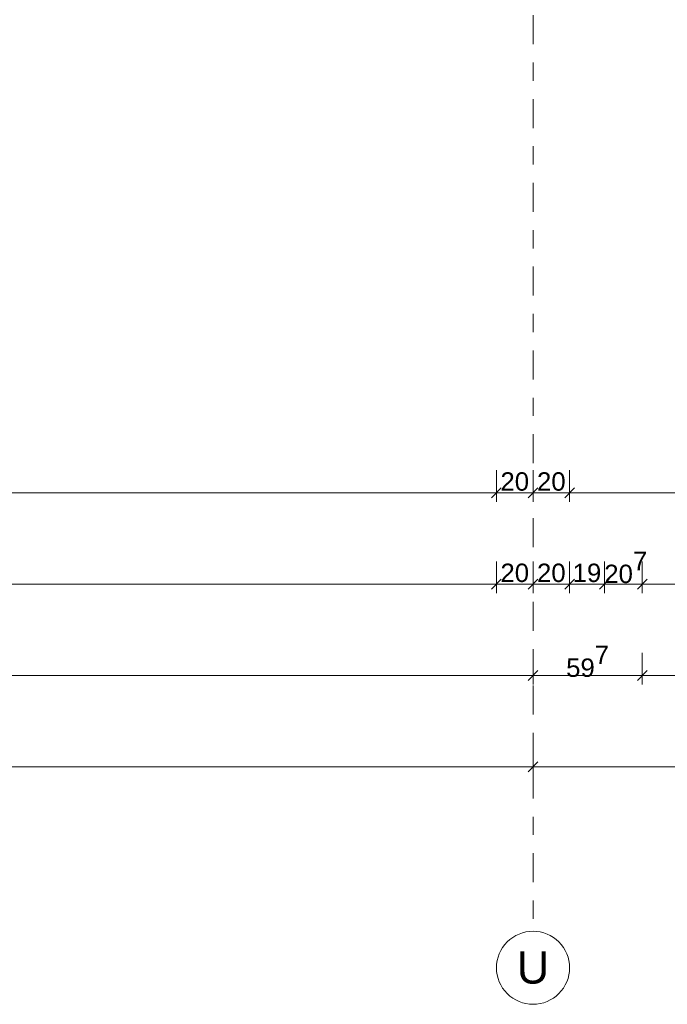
# Model space of a CAD drawing. Header units: metres. Extents: x -180 to 4, y -50 to 6.
# Tile 10 of 256: x -163.03 to -159.49, y -46.57 to -41.18. Entities that reach past the tile are written whole.
import ezdxf

# ---------------------------------------------------------------- set-up
doc = ezdxf.new("R2010")
doc.units = ezdxf.units.M
doc.header["$LTSCALE"] = 0.05
doc.header["$PDMODE"] = 1
doc.header["$PDSIZE"] = -2
doc.linetypes.add('Linienart-53', pattern=[5.291531, 3.175, -1.058062, 0.352704, -0.705764])
doc.layers.get('0').update_dxf_attribs({"lineweight": 25})
doc.layers.add('70 -71 Achsen- 1 Gebäudeachsen', color=7, linetype='Linienart-53', lineweight=18)
doc.layers.add('Keine', color=7, linetype='Continuous', lineweight=9)
doc.layers.add('70 -76 Bemaßung- 2 Allgemein', color=7, linetype='Continuous', lineweight=5, true_color=0x6666cc)
doc.styles.add('Arial', font='arial.ttf')
doc.dimstyles.new('k+k 1_50', dxfattribs={"dimtxt": 0.100689, "dimasz": 0.05302, "dimexe": 0.05, "dimexo": 0.15, "dimgap": 0.01, "dimtad": 1, "dimdec": 3, "dimtxsty": 'Arial', "dimblk": 'VW_SLASH', "dimblk1": 'VW_SLASH', "dimblk2": 'VW_SLASH', "dimcen": 0, "dimdle": 0.05, "dimadec": 3, "dimazin": 0, "dimtfac": 0.75, "dimtdec": 3, "dimtix": 1, "dimtmove": 0, "dimatfit": 0, "dimldrblk": 'VW_SLASH-1', "dimfxl": 0.125, "dimfxlon": 1, "dimfrac": 2, "dimtolj": 1, "dimarcsym": 0})

# ---------------------------------------------------------------- blocks, each defined once
blk = doc.blocks.new('VW_SLASH')
at = {"color": 0, "linetype": 'ByBlock', "lineweight": -2, "transparency": 16777216}
blk.add_line((0.94, 0), (-1, 0), dxfattribs=at)
at = {"color": 0, "lineweight": 20, "transparency": 16777216, "flags": 128}
blk.add_lwpolyline([(0.5, 0.5), (-0.5, -0.5)], dxfattribs=at)
blk = doc.blocks.new('*D10973')
at = {"layer": '70 -76 Bemaßung- 2 Allgemein', "color": 0, "lineweight": -2}
for p, q in [((-167.821, -45.147), (-167.821, -45.322)), ((-160.221, -45.147), (-160.221, -45.322)), ((-160.274, -45.272), (-167.768, -45.272))]:
    blk.add_line(p, q, dxfattribs=at)
at = {"layer": 'Defpoints', "color": 0}
for p in [(-167.821, -42.294), (-160.221, -42.294), (-167.821, -45.272)]:
    blk.add_point(p, dxfattribs=at)
at = {"layer": '70 -76 Bemaßung- 2 Allgemein', "color": 0, "lineweight": -2, "xscale": 0.05302001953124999, "yscale": 0.05302001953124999, "zscale": 0.05302001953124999, "rotation": 180}
blk.add_blockref('VW_SLASH', (-167.821, -45.272), dxfattribs=at)
at = {"layer": '70 -76 Bemaßung- 2 Allgemein', "color": 0, "lineweight": -2, "xscale": 0.05302001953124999, "yscale": 0.05302001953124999, "zscale": 0.05302001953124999}
blk.add_blockref('VW_SLASH', (-160.221, -45.272), dxfattribs=at)
at = {"layer": '70 -76 Bemaßung- 2 Allgemein', "color": 0, "insert": (-164.021, -45.2016), "char_height": 0.10069, "attachment_point": 5, "style": 'Arial'}
blk.add_mtext('\\A1;7,60', dxfattribs=at)
blk = doc.blocks.new('VW_SLASH-1')
at = {"color": 0, "linetype": 'ByBlock', "lineweight": -2, "transparency": 16777216}
blk.add_line((0.94, 0), (-1, 0), dxfattribs=at)
at = {"color": 0, "lineweight": 5, "transparency": 16777216, "flags": 128}
blk.add_lwpolyline([(0.5, 0.5), (-0.5, -0.5)], dxfattribs=at)
blk = doc.blocks.new('*D10974')
at = {"layer": '70 -76 Bemaßung- 2 Allgemein', "color": 0, "lineweight": -2}
for p, q in [((-160.221, -45.147), (-160.221, -45.322)), ((-152.621, -45.147), (-152.621, -45.322)), ((-152.674, -45.272), (-160.168, -45.272))]:
    blk.add_line(p, q, dxfattribs=at)
at = {"layer": 'Defpoints', "color": 0}
for p in [(-160.221, -42.294), (-152.621, -42.294), (-160.221, -45.272)]:
    blk.add_point(p, dxfattribs=at)
at = {"layer": '70 -76 Bemaßung- 2 Allgemein', "color": 0, "lineweight": -2, "xscale": 0.05302001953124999, "yscale": 0.05302001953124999, "zscale": 0.05302001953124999, "rotation": 180}
blk.add_blockref('VW_SLASH', (-160.221, -45.272), dxfattribs=at)
at = {"layer": '70 -76 Bemaßung- 2 Allgemein', "color": 0, "lineweight": -2, "xscale": 0.05302001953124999, "yscale": 0.05302001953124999, "zscale": 0.05302001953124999}
blk.add_blockref('VW_SLASH', (-152.621, -45.272), dxfattribs=at)
at = {"layer": '70 -76 Bemaßung- 2 Allgemein', "color": 0, "insert": (-156.421, -45.2016), "char_height": 0.10069, "attachment_point": 5, "style": 'Arial'}
blk.add_mtext('\\A1;7,60', dxfattribs=at)
blk = doc.blocks.new('*D11025')
at = {"layer": '70 -76 Bemaßung- 2 Allgemein', "color": 0, "lineweight": -2}
for p, q in [((-175.421, -44.647), (-175.421, -44.822)), ((-160.221, -44.647), (-160.221, -44.822)), ((-160.274, -44.772), (-175.368, -44.772))]:
    blk.add_line(p, q, dxfattribs=at)
at = {"layer": 'Defpoints', "color": 0}
for p in [(-175.421, -41.794), (-160.221, -41.794), (-175.421, -44.772)]:
    blk.add_point(p, dxfattribs=at)
at = {"layer": '70 -76 Bemaßung- 2 Allgemein', "color": 0, "lineweight": -2, "xscale": 0.05302001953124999, "yscale": 0.05302001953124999, "zscale": 0.05302001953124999, "rotation": 180}
blk.add_blockref('VW_SLASH', (-175.421, -44.772), dxfattribs=at)
at = {"layer": '70 -76 Bemaßung- 2 Allgemein', "color": 0, "lineweight": -2, "xscale": 0.05302001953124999, "yscale": 0.05302001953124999, "zscale": 0.05302001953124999}
blk.add_blockref('VW_SLASH', (-160.221, -44.772), dxfattribs=at)
at = {"layer": '70 -76 Bemaßung- 2 Allgemein', "color": 0, "insert": (-167.821, -44.7016), "char_height": 0.10069, "attachment_point": 5, "style": 'Arial'}
blk.add_mtext('\\A1;15,20', dxfattribs=at)
blk = doc.blocks.new('*D11026')
at = {"layer": '70 -76 Bemaßung- 2 Allgemein', "color": 0, "lineweight": -2}
for p, q in [((-160.221, -44.647), (-160.221, -44.822)), ((-159.624, -44.647), (-159.624, -44.822)), ((-159.677, -44.772), (-160.168, -44.772))]:
    blk.add_line(p, q, dxfattribs=at)
at = {"layer": 'Defpoints', "color": 0}
for p in [(-159.624, -11.647), (-160.221, -41.794), (-160.221, -44.772)]:
    blk.add_point(p, dxfattribs=at)
at = {"layer": '70 -76 Bemaßung- 2 Allgemein', "color": 0, "lineweight": -2, "xscale": 0.05302001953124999, "yscale": 0.05302001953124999, "zscale": 0.05302001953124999, "rotation": 180}
blk.add_blockref('VW_SLASH', (-160.221, -44.772), dxfattribs=at)
at = {"layer": '70 -76 Bemaßung- 2 Allgemein', "color": 0, "lineweight": -2, "xscale": 0.05302001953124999, "yscale": 0.05302001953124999, "zscale": 0.05302001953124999}
blk.add_blockref('VW_SLASH', (-159.624, -44.772), dxfattribs=at)
at = {"layer": '70 -76 Bemaßung- 2 Allgemein', "color": 0, "insert": (-159.9225, -44.6947), "char_height": 0.100689, "attachment_point": 5, "style": 'Arial'}
blk.add_mtext('\\A1;59\\S7^ ;', dxfattribs=at)
blk = doc.blocks.new('*D11027')
at = {"layer": '70 -76 Bemaßung- 2 Allgemein', "color": 0, "lineweight": -2}
for p, q in [((-159.624, -44.647), (-159.624, -44.822)), ((-100.018, -44.647), (-100.018, -44.822)), ((-100.071, -44.772), (-159.571, -44.772))]:
    blk.add_line(p, q, dxfattribs=at)
at = {"layer": 'Defpoints', "color": 0}
for p in [(-159.624, -11.647), (-100.018, -31.147), (-159.624, -44.772)]:
    blk.add_point(p, dxfattribs=at)
at = {"layer": '70 -76 Bemaßung- 2 Allgemein', "color": 0, "lineweight": -2, "xscale": 0.05302001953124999, "yscale": 0.05302001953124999, "zscale": 0.05302001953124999, "rotation": 180}
blk.add_blockref('VW_SLASH', (-159.624, -44.772), dxfattribs=at)
at = {"layer": '70 -76 Bemaßung- 2 Allgemein', "color": 0, "lineweight": -2, "xscale": 0.05302001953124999, "yscale": 0.05302001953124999, "zscale": 0.05302001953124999}
blk.add_blockref('VW_SLASH', (-100.018, -44.772), dxfattribs=at)
at = {"layer": '70 -76 Bemaßung- 2 Allgemein', "color": 0, "insert": (-129.821, -44.6839), "char_height": 0.100689, "attachment_point": 5, "style": 'Arial'}
blk.add_mtext('\\A1;59,60\\S6^ ;', dxfattribs=at)
blk = doc.blocks.new('*D11208')
at = {"layer": '70 -76 Bemaßung- 2 Allgemein', "color": 0, "lineweight": -2}
for p, q in [((-167.621, -44.147), (-167.621, -44.322)), ((-160.421, -44.147), (-160.421, -44.322)), ((-160.474, -44.272), (-167.568, -44.272))]:
    blk.add_line(p, q, dxfattribs=at)
at = {"layer": 'Defpoints', "color": 0}
for p in [(-167.621, -11.897), (-160.421, -11.897), (-167.621, -44.272)]:
    blk.add_point(p, dxfattribs=at)
at = {"layer": '70 -76 Bemaßung- 2 Allgemein', "color": 0, "lineweight": -2, "xscale": 0.05302001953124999, "yscale": 0.05302001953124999, "zscale": 0.05302001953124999, "rotation": 180}
blk.add_blockref('VW_SLASH', (-167.621, -44.272), dxfattribs=at)
at = {"layer": '70 -76 Bemaßung- 2 Allgemein', "color": 0, "lineweight": -2, "xscale": 0.05302001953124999, "yscale": 0.05302001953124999, "zscale": 0.05302001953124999}
blk.add_blockref('VW_SLASH', (-160.421, -44.272), dxfattribs=at)
at = {"layer": '70 -76 Bemaßung- 2 Allgemein', "color": 0, "insert": (-164.021, -44.2016), "char_height": 0.10069, "attachment_point": 5, "style": 'Arial'}
blk.add_mtext('\\A1;7,20', dxfattribs=at)
blk = doc.blocks.new('*D11209')
at = {"layer": '70 -76 Bemaßung- 2 Allgemein', "color": 0, "lineweight": -2}
for p, q in [((-160.421, -44.147), (-160.421, -44.322)), ((-160.221, -44.147), (-160.221, -44.322)), ((-160.274, -44.272), (-160.368, -44.272))]:
    blk.add_line(p, q, dxfattribs=at)
at = {"layer": 'Defpoints', "color": 0}
for p in [(-160.421, -11.897), (-160.221, -41.294), (-160.421, -44.272)]:
    blk.add_point(p, dxfattribs=at)
at = {"layer": '70 -76 Bemaßung- 2 Allgemein', "color": 0, "lineweight": -2, "xscale": 0.05302001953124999, "yscale": 0.05302001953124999, "zscale": 0.05302001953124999, "rotation": 180}
blk.add_blockref('VW_SLASH', (-160.421, -44.272), dxfattribs=at)
at = {"layer": '70 -76 Bemaßung- 2 Allgemein', "color": 0, "lineweight": -2, "xscale": 0.05302001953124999, "yscale": 0.05302001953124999, "zscale": 0.05302001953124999}
blk.add_blockref('VW_SLASH', (-160.221, -44.272), dxfattribs=at)
at = {"layer": '70 -76 Bemaßung- 2 Allgemein', "color": 0, "insert": (-160.321, -44.2106), "char_height": 0.10069, "attachment_point": 5, "style": 'Arial'}
blk.add_mtext('\\A1;20', dxfattribs=at)
blk = doc.blocks.new('*D11210')
at = {"layer": '70 -76 Bemaßung- 2 Allgemein', "color": 0, "lineweight": -2}
for p, q in [((-160.221, -44.147), (-160.221, -44.322)), ((-160.021, -44.147), (-160.021, -44.322)), ((-160.074, -44.272), (-160.168, -44.272))]:
    blk.add_line(p, q, dxfattribs=at)
at = {"layer": 'Defpoints', "color": 0}
for p in [(-160.021, -11.897), (-160.221, -41.294), (-160.221, -44.272)]:
    blk.add_point(p, dxfattribs=at)
at = {"layer": '70 -76 Bemaßung- 2 Allgemein', "color": 0, "lineweight": -2, "xscale": 0.05302001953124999, "yscale": 0.05302001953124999, "zscale": 0.05302001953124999, "rotation": 180}
blk.add_blockref('VW_SLASH', (-160.221, -44.272), dxfattribs=at)
at = {"layer": '70 -76 Bemaßung- 2 Allgemein', "color": 0, "lineweight": -2, "xscale": 0.05302001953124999, "yscale": 0.05302001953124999, "zscale": 0.05302001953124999}
blk.add_blockref('VW_SLASH', (-160.021, -44.272), dxfattribs=at)
at = {"layer": '70 -76 Bemaßung- 2 Allgemein', "color": 0, "insert": (-160.121, -44.2106), "char_height": 0.10069, "attachment_point": 5, "style": 'Arial'}
blk.add_mtext('\\A1;20', dxfattribs=at)
blk = doc.blocks.new('*D11211')
at = {"layer": '70 -76 Bemaßung- 2 Allgemein', "color": 0, "lineweight": -2}
for p, q in [((-160.021, -44.147), (-160.021, -44.322)), ((-159.831, -44.147), (-159.831, -44.322)), ((-159.884, -44.272), (-159.968, -44.272))]:
    blk.add_line(p, q, dxfattribs=at)
at = {"layer": 'Defpoints', "color": 0}
for p in [(-160.021, -11.897), (-159.831, -12.087), (-160.021, -44.272)]:
    blk.add_point(p, dxfattribs=at)
at = {"layer": '70 -76 Bemaßung- 2 Allgemein', "color": 0, "lineweight": -2, "xscale": 0.05302001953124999, "yscale": 0.05302001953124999, "zscale": 0.05302001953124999, "rotation": 180}
blk.add_blockref('VW_SLASH', (-160.021, -44.272), dxfattribs=at)
at = {"layer": '70 -76 Bemaßung- 2 Allgemein', "color": 0, "lineweight": -2, "xscale": 0.05302001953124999, "yscale": 0.05302001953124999, "zscale": 0.05302001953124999}
blk.add_blockref('VW_SLASH', (-159.831, -44.272), dxfattribs=at)
at = {"layer": '70 -76 Bemaßung- 2 Allgemein', "color": 0, "insert": (-159.926, -44.2106), "char_height": 0.10069, "attachment_point": 5, "style": 'Arial'}
blk.add_mtext('\\A1;19', dxfattribs=at)
blk = doc.blocks.new('*D11212')
at = {"layer": '70 -76 Bemaßung- 2 Allgemein', "color": 0, "lineweight": -2}
for p, q in [((-159.831, -44.147), (-159.831, -44.322)), ((-159.624, -44.147), (-159.624, -44.322)), ((-159.677, -44.272), (-159.778, -44.272))]:
    blk.add_line(p, q, dxfattribs=at)
at = {"layer": 'Defpoints', "color": 0}
for p in [(-159.624, -11.627), (-159.831, -12.087), (-159.831, -44.272)]:
    blk.add_point(p, dxfattribs=at)
at = {"layer": '70 -76 Bemaßung- 2 Allgemein', "color": 0, "lineweight": -2, "xscale": 0.05302001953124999, "yscale": 0.05302001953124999, "zscale": 0.05302001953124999, "rotation": 180}
blk.add_blockref('VW_SLASH', (-159.831, -44.272), dxfattribs=at)
at = {"layer": '70 -76 Bemaßung- 2 Allgemein', "color": 0, "lineweight": -2, "xscale": 0.05302001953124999, "yscale": 0.05302001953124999, "zscale": 0.05302001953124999}
blk.add_blockref('VW_SLASH', (-159.624, -44.272), dxfattribs=at)
at = {"layer": '70 -76 Bemaßung- 2 Allgemein', "color": 0, "insert": (-159.714, -44.1811), "char_height": 0.100689, "attachment_point": 5, "style": 'Arial'}
blk.add_mtext('\\A1;20\\S7^ ;', dxfattribs=at)
blk = doc.blocks.new('*D11213')
at = {"layer": '70 -76 Bemaßung- 2 Allgemein', "color": 0, "lineweight": -2}
for p, q in [((-159.624, -44.147), (-159.624, -44.322)), ((-152.821, -44.147), (-152.821, -44.322)), ((-152.874, -44.272), (-159.571, -44.272))]:
    blk.add_line(p, q, dxfattribs=at)
at = {"layer": 'Defpoints', "color": 0}
for p in [(-159.624, -11.627), (-152.821, -11.897), (-159.624, -44.272)]:
    blk.add_point(p, dxfattribs=at)
at = {"layer": '70 -76 Bemaßung- 2 Allgemein', "color": 0, "lineweight": -2, "xscale": 0.05302001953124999, "yscale": 0.05302001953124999, "zscale": 0.05302001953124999}
for p, rotation in [((-159.624, -44.272), 179.9999999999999), ((-152.821, -44.272), 359.9999999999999)]:
    blk.add_blockref('VW_SLASH', p, dxfattribs=dict(at, rotation=rotation))
at = {"layer": '70 -76 Bemaßung- 2 Allgemein', "color": 0, "insert": (-156.2225, -44.1839), "char_height": 0.100689, "attachment_point": 5, "style": 'Arial'}
blk.add_mtext('\\A1;6,80\\S3^ ;', dxfattribs=at)
blk = doc.blocks.new('*D11449')
at = {"layer": '70 -76 Bemaßung- 2 Allgemein', "color": 0, "lineweight": -2}
for p, q in [((-167.621, -43.647), (-167.621, -43.822)), ((-160.421, -43.647), (-160.421, -43.822)), ((-160.474, -43.772), (-167.568, -43.772))]:
    blk.add_line(p, q, dxfattribs=at)
at = {"layer": 'Defpoints', "color": 0}
for p in [(-167.621, -11.897), (-160.421, -11.897), (-167.621, -43.772)]:
    blk.add_point(p, dxfattribs=at)
at = {"layer": '70 -76 Bemaßung- 2 Allgemein', "color": 0, "lineweight": -2, "xscale": 0.05302001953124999, "yscale": 0.05302001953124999, "zscale": 0.05302001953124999, "rotation": 180}
blk.add_blockref('VW_SLASH', (-167.621, -43.772), dxfattribs=at)
at = {"layer": '70 -76 Bemaßung- 2 Allgemein', "color": 0, "lineweight": -2, "xscale": 0.05302001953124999, "yscale": 0.05302001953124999, "zscale": 0.05302001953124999}
blk.add_blockref('VW_SLASH', (-160.421, -43.772), dxfattribs=at)
at = {"layer": '70 -76 Bemaßung- 2 Allgemein', "color": 0, "insert": (-164.021, -43.7016), "char_height": 0.10069, "attachment_point": 5, "style": 'Arial'}
blk.add_mtext('\\A1;7,20', dxfattribs=at)
blk = doc.blocks.new('*D11450')
at = {"layer": '70 -76 Bemaßung- 2 Allgemein', "color": 0, "lineweight": -2}
for p, q in [((-160.421, -43.647), (-160.421, -43.822)), ((-160.221, -43.647), (-160.221, -43.822)), ((-160.274, -43.772), (-160.368, -43.772))]:
    blk.add_line(p, q, dxfattribs=at)
at = {"layer": 'Defpoints', "color": 0}
for p in [(-160.421, -11.897), (-160.221, -40.794), (-160.421, -43.772)]:
    blk.add_point(p, dxfattribs=at)
at = {"layer": '70 -76 Bemaßung- 2 Allgemein', "color": 0, "lineweight": -2, "xscale": 0.05302001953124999, "yscale": 0.05302001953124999, "zscale": 0.05302001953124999, "rotation": 180}
blk.add_blockref('VW_SLASH', (-160.421, -43.772), dxfattribs=at)
at = {"layer": '70 -76 Bemaßung- 2 Allgemein', "color": 0, "lineweight": -2, "xscale": 0.05302001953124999, "yscale": 0.05302001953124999, "zscale": 0.05302001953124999}
blk.add_blockref('VW_SLASH', (-160.221, -43.772), dxfattribs=at)
at = {"layer": '70 -76 Bemaßung- 2 Allgemein', "color": 0, "insert": (-160.321, -43.7106), "char_height": 0.10069, "attachment_point": 5, "style": 'Arial'}
blk.add_mtext('\\A1;20', dxfattribs=at)
blk = doc.blocks.new('*D11451')
at = {"layer": '70 -76 Bemaßung- 2 Allgemein', "color": 0, "lineweight": -2}
for p, q in [((-160.221, -43.647), (-160.221, -43.822)), ((-160.021, -43.647), (-160.021, -43.822)), ((-160.074, -43.772), (-160.168, -43.772))]:
    blk.add_line(p, q, dxfattribs=at)
at = {"layer": 'Defpoints', "color": 0}
for p in [(-160.021, -11.897), (-160.221, -40.794), (-160.221, -43.772)]:
    blk.add_point(p, dxfattribs=at)
at = {"layer": '70 -76 Bemaßung- 2 Allgemein', "color": 0, "lineweight": -2, "xscale": 0.05302001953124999, "yscale": 0.05302001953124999, "zscale": 0.05302001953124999, "rotation": 180}
blk.add_blockref('VW_SLASH', (-160.221, -43.772), dxfattribs=at)
at = {"layer": '70 -76 Bemaßung- 2 Allgemein', "color": 0, "lineweight": -2, "xscale": 0.05302001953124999, "yscale": 0.05302001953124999, "zscale": 0.05302001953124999}
blk.add_blockref('VW_SLASH', (-160.021, -43.772), dxfattribs=at)
at = {"layer": '70 -76 Bemaßung- 2 Allgemein', "color": 0, "insert": (-160.121, -43.7106), "char_height": 0.10069, "attachment_point": 5, "style": 'Arial'}
blk.add_mtext('\\A1;20', dxfattribs=at)
blk = doc.blocks.new('*D11452')
at = {"layer": '70 -76 Bemaßung- 2 Allgemein', "color": 0, "lineweight": -2}
for p, q in [((-160.021, -43.647), (-160.021, -43.822)), ((-152.821, -43.647), (-152.821, -43.822)), ((-152.874, -43.772), (-159.968, -43.772))]:
    blk.add_line(p, q, dxfattribs=at)
at = {"layer": 'Defpoints', "color": 0}
for p in [(-160.021, -11.897), (-152.821, -11.897), (-160.021, -43.772)]:
    blk.add_point(p, dxfattribs=at)
at = {"layer": '70 -76 Bemaßung- 2 Allgemein', "color": 0, "lineweight": -2, "xscale": 0.05302001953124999, "yscale": 0.05302001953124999, "zscale": 0.05302001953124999, "rotation": 180}
blk.add_blockref('VW_SLASH', (-160.021, -43.772), dxfattribs=at)
at = {"layer": '70 -76 Bemaßung- 2 Allgemein', "color": 0, "lineweight": -2, "xscale": 0.05302001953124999, "yscale": 0.05302001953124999, "zscale": 0.05302001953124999}
blk.add_blockref('VW_SLASH', (-152.821, -43.772), dxfattribs=at)
at = {"layer": '70 -76 Bemaßung- 2 Allgemein', "color": 0, "insert": (-156.421, -43.7016), "char_height": 0.10069, "attachment_point": 5, "style": 'Arial'}
blk.add_mtext('\\A1;7,20', dxfattribs=at)
blk = doc.blocks.new('_Achsen (3D)')
at = {"layer": '70 -71 Achsen- 1 Gebäudeachsen', "transparency": 33554687}
blk.add_line((-160.221, 3.8), (-160.221, -46.172), dxfattribs=at)
at = {"color": 255, "transparency": 33554687}
blk.add_wipeout([(-160.221, -46.172), (-160.2014, -46.173), (-160.182, -46.1759), (-160.1629, -46.1807), (-160.1445, -46.1873), (-160.1267, -46.1957), (-160.1099, -46.2057), (-160.0941, -46.2174), (-160.0796, -46.2306), (-160.0664, -46.2452), (-160.0547, -46.2609), (-160.0446, -46.2778), (-160.0362, -46.2955), (-160.0296, -46.314), (-160.0248, -46.333), (-160.022, -46.3524), (-160.021, -46.372), (-160.022, -46.3916), (-160.0248, -46.4111), (-160.0296, -46.4301), (-160.0362, -46.4486), (-160.0446, -46.4663), (-160.0547, -46.4832), (-160.0664, -46.4989), (-160.0796, -46.5135), (-160.0941, -46.5266), (-160.1099, -46.5383), (-160.1267, -46.5484), (-160.1445, -46.5568), (-160.1629, -46.5634), (-160.182, -46.5682), (-160.2014, -46.5711), (-160.221, -46.572), (-160.2406, -46.5711), (-160.26, -46.5682), (-160.2791, -46.5634), (-160.2975, -46.5568), (-160.3153, -46.5484), (-160.3321, -46.5383), (-160.3479, -46.5266), (-160.3624, -46.5135), (-160.3756, -46.4989), (-160.3873, -46.4832), (-160.3974, -46.4663), (-160.4058, -46.4486), (-160.4124, -46.4301), (-160.4172, -46.4111), (-160.42, -46.3916), (-160.421, -46.372), (-160.42, -46.3524), (-160.4172, -46.333), (-160.4124, -46.314), (-160.4058, -46.2955), (-160.3974, -46.2778), (-160.3873, -46.2609), (-160.3756, -46.2452), (-160.3624, -46.2306), (-160.3479, -46.2174), (-160.3321, -46.2057), (-160.3153, -46.1957), (-160.2975, -46.1873), (-160.2791, -46.1807), (-160.26, -46.1759), (-160.2406, -46.173)], dxfattribs=at).dxf.layer = 'Keine'
at = {"layer": 'Keine', "transparency": 33554687, "flags": 128}
blk.add_lwpolyline([(-160.221, -46.172), (-160.2014, -46.173), (-160.182, -46.1759), (-160.1629, -46.1807), (-160.1445, -46.1873), (-160.1267, -46.1957), (-160.1099, -46.2057), (-160.0941, -46.2174), (-160.0796, -46.2306), (-160.0664, -46.2452), (-160.0547, -46.2609), (-160.0446, -46.2778), (-160.0362, -46.2955), (-160.0296, -46.314), (-160.0248, -46.333), (-160.022, -46.3524), (-160.021, -46.372), (-160.022, -46.3916), (-160.0248, -46.4111), (-160.0296, -46.4301), (-160.0362, -46.4486), (-160.0446, -46.4663), (-160.0547, -46.4832), (-160.0664, -46.4989), (-160.0796, -46.5135), (-160.0941, -46.5266), (-160.1099, -46.5383), (-160.1267, -46.5484), (-160.1445, -46.5568), (-160.1629, -46.5634), (-160.182, -46.5682), (-160.2014, -46.5711), (-160.221, -46.572), (-160.2406, -46.5711), (-160.26, -46.5682), (-160.2791, -46.5634), (-160.2975, -46.5568), (-160.3153, -46.5484), (-160.3321, -46.5383), (-160.3479, -46.5266), (-160.3624, -46.5135), (-160.3756, -46.4989), (-160.3873, -46.4832), (-160.3974, -46.4663), (-160.4058, -46.4486), (-160.4124, -46.4301), (-160.4172, -46.4111), (-160.42, -46.3916), (-160.421, -46.372), (-160.42, -46.3524), (-160.4172, -46.333), (-160.4124, -46.314), (-160.4058, -46.2955), (-160.3974, -46.2778), (-160.3873, -46.2609), (-160.3756, -46.2452), (-160.3624, -46.2306), (-160.3479, -46.2174), (-160.3321, -46.2057), (-160.3153, -46.1957), (-160.2975, -46.1873), (-160.2791, -46.1807), (-160.26, -46.1759), (-160.2406, -46.173)], close=True, dxfattribs=at)
at = {"layer": 'Keine', "transparency": 33554687, "insert": (-160.221, -46.372), "char_height": 0.1762, "attachment_point": 5, "line_spacing_factor": 0.970891, "style": 'Arial'}
blk.add_mtext('U', dxfattribs=at)
blk = doc.blocks.new('Gruppe-9719')
at = {"layer": '70 -76 Bemaßung- 2 Allgemein'}
for p1, p2, picture, middle in [((-160.22099996, -42.29404198), (-167.82099996, -42.29404198), '*D10973', (-164.02099996, -45.20157844)), ((-152.62099996, -42.29404198), (-160.22099996, -42.29404198), '*D10974', (-156.42099996, -45.20157844))]:
    dim = blk.add_aligned_dim(p1=p1, p2=p2, distance=2.978, text='7,60', dimstyle='k+k 1_50', override={"dimtxt": 0.100689, "dimgap": 0.01, "dimdec": 8, "dimpost": '<>', "dimtxsty": 'Arial', "dimtmove": 2}, dxfattribs=at)
    dim.commit()
    dim.dimension.update_dxf_attribs({"geometry": picture, "text_midpoint": middle})
blk = doc.blocks.new('Gruppe-9723')
at = {"layer": '70 -76 Bemaßung- 2 Allgemein'}
for base, p1, p2, text, picture, middle in [((-160.22099996, -44.77204198), (-159.62399996, -11.64704198), (-160.22099996, -41.79404198), '59\\S7^ ;', '*D11026', (-159.92249996, -44.69471483)), ((-159.62399996, -44.77204198), (-100.01799996, -31.14704198), (-159.62399996, -11.64704198), '59,60\\S6^ ;', '*D11027', (-129.82099996, -44.68394115))]:
    dim = blk.add_linear_dim(base=base, p1=p1, p2=p2, text=text, dimstyle='k+k 1_50', override={"dimtxt": 0.100689, "dimgap": 0.01, "dimdec": 8, "dimpost": '<>', "dimtxsty": 'Arial', "dimtmove": 2}, dxfattribs=at)
    dim.commit()
    dim.dimension.update_dxf_attribs({"geometry": picture, "text_midpoint": middle})
dim = blk.add_aligned_dim(p1=(-160.22099996, -41.79404198), p2=(-175.42099996, -41.79404198), distance=2.978, text='15,20', dimstyle='k+k 1_50', override={"dimtxt": 0.100689, "dimgap": 0.01, "dimdec": 8, "dimpost": '<>', "dimtxsty": 'Arial', "dimtmove": 2}, dxfattribs=at)
dim.commit()
dim.dimension.update_dxf_attribs({"geometry": '*D11025', "text_midpoint": (-167.82099996, -44.70157844)})
blk = doc.blocks.new('Gruppe-9727')
at = {"layer": '70 -76 Bemaßung- 2 Allgemein'}
dim = blk.add_linear_dim(base=(-159.83099996, -44.27204198), p1=(-159.62399996, -11.62704198), p2=(-159.83099996, -12.08704198), text='20\\S7^ ;', dimstyle='k+k 1_50', override={"dimtxt": 0.100689, "dimgap": 0.01, "dimdec": 8, "dimpost": '<>', "dimtxsty": 'Arial', "dimtmove": 2}, dxfattribs=at)
dim.commit()
dim.dimension.update_dxf_attribs({"geometry": '*D11212', "text_midpoint": (-159.714, -44.18107948), "dimtype": 160})
for base, p1, p2, text, picture, middle in [((-159.62399996, -44.27204198), (-152.82099996, -11.89704198), (-159.62399996, -11.62704198), '6,80\\S3^ ;', '*D11213', (-156.22249996, -44.18394115)), ((-160.42099996, -44.27204198), (-160.22099996, -41.29404198), (-160.42099996, -11.89704198), '20', '*D11209', (-160.32099996, -44.21064042)), ((-160.22099996, -44.27204198), (-160.02099996, -11.89704198), (-160.22099996, -41.29404198), '20', '*D11210', (-160.12099996, -44.21064042)), ((-160.02099996, -44.27204198), (-159.83099996, -12.08704198), (-160.02099996, -11.89704198), '19', '*D11211', (-159.92599996, -44.21064042))]:
    dim = blk.add_linear_dim(base=base, p1=p1, p2=p2, text=text, dimstyle='k+k 1_50', override={"dimtxt": 0.100689, "dimgap": 0.01, "dimdec": 8, "dimpost": '<>', "dimtxsty": 'Arial', "dimtmove": 2}, dxfattribs=at)
    dim.commit()
    dim.dimension.update_dxf_attribs({"geometry": picture, "text_midpoint": middle})
dim = blk.add_aligned_dim(p1=(-160.42099996, -11.89704198), p2=(-167.62099996, -11.89704198), distance=32.375, text='7,20', dimstyle='k+k 1_50', override={"dimtxt": 0.100689, "dimgap": 0.01, "dimdec": 8, "dimpost": '<>', "dimtxsty": 'Arial', "dimtmove": 2}, dxfattribs=at)
dim.commit()
dim.dimension.update_dxf_attribs({"geometry": '*D11208', "text_midpoint": (-164.02099996, -44.20157844)})
blk = doc.blocks.new('Gruppe-9731')
at = {"layer": '70 -76 Bemaßung- 2 Allgemein'}
for p1, p2, picture, middle in [((-160.42099996, -11.89704198), (-167.62099996, -11.89704198), '*D11449', (-164.02099996, -43.70157844)), ((-152.82099996, -11.89704198), (-160.02099996, -11.89704198), '*D11452', (-156.42099996, -43.70157844))]:
    dim = blk.add_aligned_dim(p1=p1, p2=p2, distance=31.875, text='7,20', dimstyle='k+k 1_50', override={"dimtxt": 0.100689, "dimgap": 0.01, "dimdec": 8, "dimpost": '<>', "dimtxsty": 'Arial', "dimtmove": 2}, dxfattribs=at)
    dim.commit()
    dim.dimension.update_dxf_attribs({"geometry": picture, "text_midpoint": middle})
for base, p1, p2, picture, middle in [((-160.42099996, -43.77204198), (-160.22099996, -40.79404198), (-160.42099996, -11.89704198), '*D11450', (-160.32099996, -43.71064042)), ((-160.22099996, -43.77204198), (-160.02099996, -11.89704198), (-160.22099996, -40.79404198), '*D11451', (-160.12099996, -43.71064042))]:
    dim = blk.add_linear_dim(base=base, p1=p1, p2=p2, text='20', dimstyle='k+k 1_50', override={"dimtxt": 0.100689, "dimgap": 0.01, "dimdec": 8, "dimpost": '<>', "dimtxsty": 'Arial', "dimtmove": 2}, dxfattribs=at)
    dim.commit()
    dim.dimension.update_dxf_attribs({"geometry": picture, "text_midpoint": middle})
blk = doc.blocks.new('_OG3_2D Bemaßung_ Beschriftung (2D)')
at = {"layer": '70 -76 Bemaßung- 2 Allgemein'}
for name in ['Gruppe-9731', 'Gruppe-9727', 'Gruppe-9723', 'Gruppe-9719']:
    blk.add_blockref(name, (0, 0), dxfattribs=at)

msp = doc.modelspace()

# ---------------------------------------------------------------- block references
at = {"layer": 'Keine', "color": 1}
msp.add_blockref('_OG3_2D Bemaßung_ Beschriftung (2D)', (0, 0), dxfattribs=at)

# ---------------------------------------------------------------- next in the draw order: block references
msp.add_blockref('_Achsen (3D)', (0, 0), dxfattribs=at)

doc.saveas('drawing.dxf')
